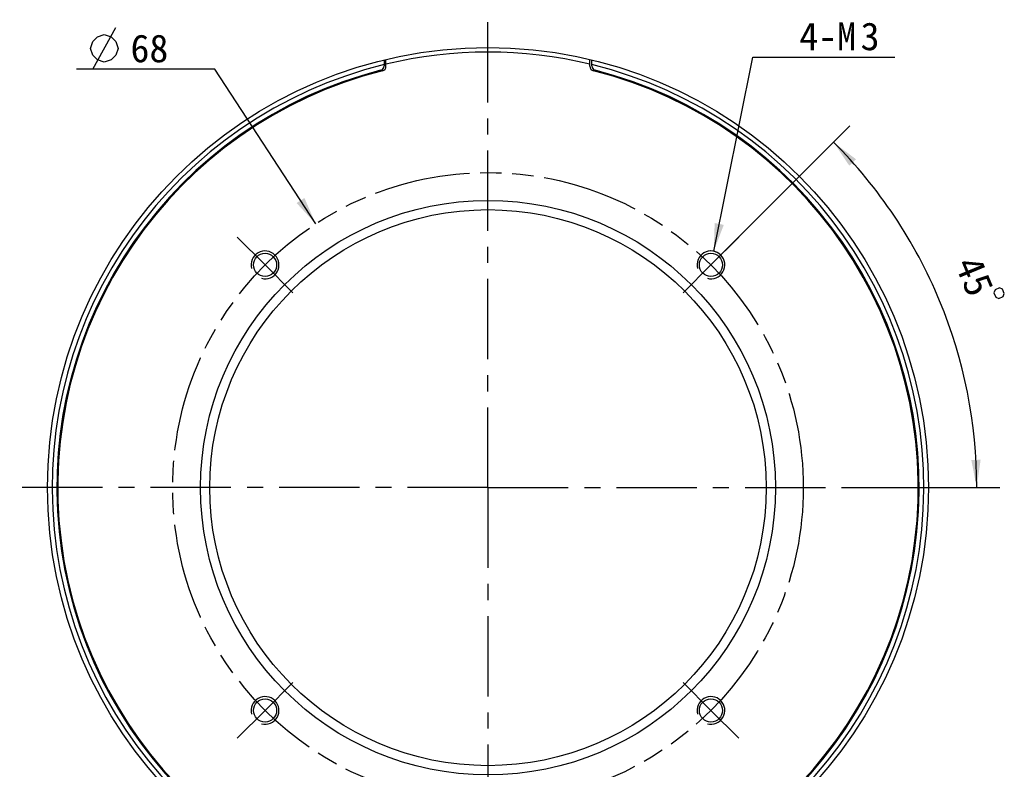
# Model space of a CAD drawing. Header units: millimetres. Extents: x 87 to 269, y 22 to 232.
# Tile 2 of 4: x 87 to 193, y 93 to 174. Entities that reach past the tile are written whole.
import ezdxf
from ezdxf.enums import TextEntityAlignment as Align

# ---------------------------------------------------------------- set-up
doc = ezdxf.new("R2010")
doc.units = ezdxf.units.MM
doc.header["$LTSCALE"] = 23.1
doc.linetypes.add('CENTER', pattern=[0.6, 0.375, -0.075, 0.075, -0.075])
doc.linetypes.add('PHANTOM', pattern=[0.8, 0.45, -0.05, 0.1, -0.05, 0.1, -0.05])
doc.layers.get('0').update_dxf_attribs({"linetype": 'CONTINUOUS'})
for name, color, linetype in [('00_COMPONENTS', 7, 'CONTINUOUS'), ('03_ALL_AXES', 7, 'CONTINUOUS'), ('07_ALL_HOLES', 7, 'CONTINUOUS'), ('51__DRAFT_DIMS', 7, 'CONTINUOUS')]:
    doc.layers.add(name, color=color, linetype=linetype)
doc.styles.get("Standard").update_dxf_attribs({"font": 'simfang.ttf'})
doc.dimstyles.new('DIMSTYLE_1', dxfattribs={"dimtxt": 3, "dimasz": 3, "dimexe": 2.5, "dimexo": 0.5, "dimgap": 3, "dimtad": 1, "dimdec": 1, "dimdsep": 46, "dimtxsty": 'STANDARD', "dimblk": '_FILLED', "dimblk1": '_FILLED', "dimblk2": '_FILLED', "dimcen": 0.09, "dimclrt": 3, "dimazin": 2, "dimtp": 0.5, "dimtm": 0.5, "dimtfac": 1, "dimtdec": -1, "dimtofl": 0, "dimtmove": 0, "dimatfit": 3, "dimldrblk": '_FILLED', "dimfxl": 1, "dimtolj": 1, "dimarcsym": 0})
doc.dimstyles.new('DIMSTYLE_2', dxfattribs={"dimtxt": 3, "dimasz": 3, "dimexe": 2.5, "dimexo": 0.5, "dimtad": 1, "dimdsep": 46, "dimtxsty": 'STANDARD', "dimblk": '_FILLED', "dimblk1": '_FILLED', "dimblk2": '_FILLED', "dimcen": 0.09, "dimclrt": 3, "dimazin": 2, "dimtp": 0.1, "dimtm": 0.1, "dimtfac": 1, "dimtofl": 0, "dimtmove": 0, "dimatfit": 1, "dimldrblk": '_FILLED', "dimfxl": 1, "dimtolj": 1, "dimarcsym": 0})
doc.dimstyles.new('DIMSTYLE_5', dxfattribs={"dimtxt": 3, "dimasz": 3, "dimexe": 2.5, "dimexo": 0.5, "dimtad": 1, "dimdsep": 46, "dimtxsty": 'STANDARD', "dimblk": '_FILLED', "dimblk1": '_FILLED', "dimblk2": '_FILLED', "dimcen": 0.09, "dimazin": 2, "dimtp": 0.1, "dimtm": 0.1, "dimtfac": 1, "dimtofl": 0, "dimtmove": 0, "dimatfit": 1, "dimldrblk": '_FILLED', "dimfxl": 1, "dimtolj": 1, "dimarcsym": 0})

# ---------------------------------------------------------------- blocks, each defined once
blk = doc.blocks.new('*D1')
at = {"layer": '51__DRAFT_DIMS', "color": 4}
for p, q in [((161.47, 147.55), (176.11, 162.19)), ((176.44, 123.16), (192.28, 123.16))]:
    blk.add_line(p, q, dxfattribs=at)
for start, end in [(22.5, 45), (0, 22.5)]:
    blk.add_arc((137.08, 123.16), 52.71, start, end, dxfattribs=at)
for points in [[(176.77, 158.59), (174.35, 160.42), (176.04, 157.9)], [(189.2, 126.14), (189.78, 123.16), (190.2, 126.17)]]:
    blk.add_solid(points, dxfattribs=at)
at = {"layer": '51__DRAFT_DIMS', "color": 3}
blk.add_text('45', height=3, rotation=-67.5, dxfattribs=at).set_placement((188.16, 145.4), align=Align.CENTER)
blk = doc.blocks.new('_FILLED')
at = {"color": 0, "linetype": 'ByBlock'}
blk.add_solid([(0, 0), (-1, 0.167), (-1, -0.167)], dxfattribs=at)
blk = doc.blocks.new('*D2')
at = {"layer": '51__DRAFT_DIMS', "color": 4}
for p, q in [((161.42, 148.67), (165.65, 169.61)), ((165.65, 169.61), (169.15, 169.61)), ((169.15, 169.61), (180.96, 169.61))]:
    blk.add_line(p, q, dxfattribs=at)
at = {"layer": '51__DRAFT_DIMS', "color": 4, "xscale": 3, "yscale": 3, "zscale": 3, "rotation": 258.5708733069}
blk.add_blockref('_FILLED', (161.42, 148.67), dxfattribs=at)
at = {"layer": '51__DRAFT_DIMS', "color": 3}
for s, p in [('4-M', (170.65, 170.36)), ('3', (177.26, 170.36))]:
    blk.add_text(s, height=3, dxfattribs=at).set_placement(p)
blk = doc.blocks.new('*D6')
at = {"color": 1}
for p, q in [((104.11, 168.31), (92.7, 168.31)), ((107.61, 168.31), (104.11, 168.31)), ((118.5, 151.63), (107.61, 168.31))]:
    blk.add_line(p, q, dxfattribs=at)
at = {"color": 1, "xscale": 3, "yscale": 3, "zscale": 3, "rotation": 303.1294479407}
blk.add_blockref('_FILLED', (118.5, 151.63), dxfattribs=at)
at = {"color": 1}
blk.add_text('68', height=3, dxfattribs=at).set_placement((102.61, 169.06), align=Align.RIGHT)

msp = doc.modelspace()

# ---------------------------------------------------------------- linework, layer by layer
at = {"color": 1}
msp.add_line((94.4521, 168.3107), (96.9521, 172.8107), dxfattribs=at)
msp.add_lwpolyline([(94.2021, 170.5607), (94.4521, 171.3107), (94.9521, 171.8107), (95.7021, 172.0607), (96.4521, 171.8107), (96.9521, 171.3107), (97.2021, 170.5607), (96.9521, 169.8107), (96.4521, 169.3107), (95.7021, 169.0607), (94.9521, 169.3107), (94.4521, 169.8107), (94.2021, 170.5607)], dxfattribs=at)
at = {"layer": '00_COMPONENTS', "color": 7}
for p, q in [((125.8777, 169.3163), (125.8777, 168.676)), ((126.0777, 168.6238), (126.0777, 169.3643)), ((148.0777, 168.6238), (148.0777, 169.3643)), ((148.2777, 168.676), (148.2777, 169.3163))]:
    msp.add_line(p, q, dxfattribs=at)
for centre, radius in [((137.0777, 123.1556), 47.5), ((137.0777, 123.1556), 31), ((137.0777, 123.1556), 30), ((113.036, 147.1972), 1.25), ((161.1193, 147.1972), 1.25), ((113.036, 99.1139), 1.25), ((161.1193, 99.1139), 1.25)]:
    msp.add_circle(centre, radius, dxfattribs=at)
for centre, radius, start, end in [((137.0777, 123.1556), 47, 76.464809, 103.535191), ((137.0777, 123.1556), 47, 103.786107, 267.256067), ((137.0777, 123.1556), 46.5, 104.414569, 267.226541), ((137.0777, 123.1556), 46.4, 104.193805, 75.806195), ((125.3777, 168.676), 0.5, 284.414569, 360), ((125.5777, 168.6238), 0.5, 284.193805, 360), ((137.0777, 123.1556), 47, 272.743933, 76.213893), ((137.0777, 123.1556), 46.5, 272.773459, 75.585431), ((148.5777, 168.6238), 0.5, 180, 255.806195), ((148.7777, 168.676), 0.5, 180, 255.585431)]:
    msp.add_arc(centre, radius, start, end, dxfattribs=at)
at = {"layer": '00_COMPONENTS', "color": 4}
for centre in [(113.036, 147.1972), (161.1193, 147.1972), (113.036, 99.1139), (161.1193, 99.1139)]:
    msp.add_arc(centre, 1.5, 255, 195, dxfattribs=at)
at = {"layer": '03_ALL_AXES', "color": 1, "linetype": 'CENTER'}
for q in [(137.0777, 173.6556), (86.5777, 123.1556), (137.0777, 72.6556), (187.5777, 123.1556)]:
    msp.add_line((137.0777, 123.1556), q, dxfattribs=at)
at = {"layer": '07_ALL_HOLES', "color": 1, "linetype": 'CENTER'}
for p, q in [((113.036, 147.1972), (110.0308, 150.2024)), ((161.1193, 147.1972), (164.1245, 150.2024)), ((113.036, 147.1972), (116.0412, 144.192)), ((161.1193, 147.1972), (158.1141, 144.192)), ((113.036, 99.1139), (116.0412, 102.1191)), ((161.1193, 99.1139), (158.1141, 102.1191)), ((113.036, 99.1139), (110.0308, 96.1087)), ((161.1193, 99.1139), (164.1245, 96.1087))]:
    msp.add_line(p, q, dxfattribs=at)
at = {"layer": '07_ALL_HOLES', "color": 1, "linetype": 'PHANTOM'}
msp.add_circle((137.0777, 123.1556), 34, dxfattribs=at)
at = {"layer": '51__DRAFT_DIMS', "color": 3}
msp.add_lwpolyline([(192.238, 144.7015), (191.776, 144.5101), (191.6407, 144.1835), (191.8321, 143.7215), (192.1587, 143.5862), (192.6206, 143.7776), (192.7559, 144.1042), (192.5646, 144.5662), (192.238, 144.7015)], dxfattribs=at)
at = {"layer": '51__DRAFT_DIMS', "color": 4}
msp.add_arc((161.1193, 147.1972), 1.5, 60.135924, 90, dxfattribs=at)

# ---------------------------------------------------------------- dimensions: what is measured, and where the dimension line sits
at = {"color": 1}
dim = msp.add_diameter_dim_2p(p1=(118.4956, 151.6285), p2=(155.6598, 94.6827), text='%%c<>', dimstyle='DIMSTYLE_5', override={"dimtih": 1, "dimtoh": 1, "dimpost": '<>'}, dxfattribs=at)
dim.commit()
dim.dimension.update_dxf_attribs({"geometry": '*D6', "text_midpoint": (100.4052, 170.5607), "dimtype": 163})
at = {"layer": '51__DRAFT_DIMS', "color": 4}
dim = msp.add_diameter_dim_2p(p1=(161.4165, 148.6675), p2=(160.8221, 145.7269), text='4-M<>', dimstyle='DIMSTYLE_2', override={"dimtih": 1, "dimtoh": 1, "dimpost": '<>'}, dxfattribs=at)
dim.commit()
dim.dimension.update_dxf_attribs({"geometry": '*D2', "text_midpoint": (175.0564, 171.8591), "dimtype": 163})
dim = msp.add_angular_dim_2l(base=(185.7723, 143.3256), line1=((175.4142, 123.1556), (175.9412, 123.1556)), line2=((160.7466, 146.8245), (161.1193, 147.1972)), dimstyle='DIMSTYLE_1', dxfattribs=at)
dim.commit()
dim.dimension.update_dxf_attribs({"geometry": '*D1', "text_midpoint": (185.4124, 144.1735), "dimtype": 162})

doc.saveas('drawing.dxf')
